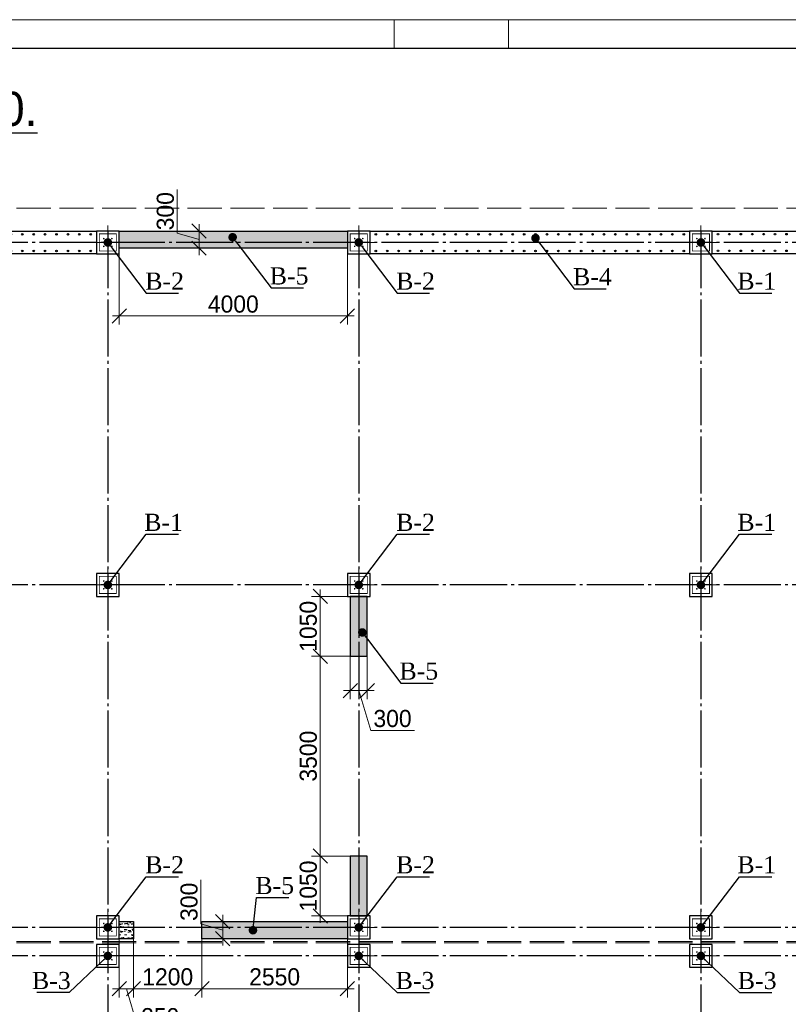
# Model space of a CAD drawing. Header units: millimetres. Extents: x -33345 to 4712671, y -3392 to 121473.
# Tile 181 of 256: x 948919 to 962397, y 69250 to 86501. Entities that reach past the tile are written whole.
import ezdxf
from ezdxf import colors
from ezdxf.entities.mleader import LeaderData, LeaderLine
from ezdxf.math import Vec2, Vec3

# ---------------------------------------------------------------- set-up
doc = ezdxf.new("R2010")
doc.units = ezdxf.units.MM
for name, pattern in [('ACAD_ISO02W100', [15, 12, -3]), ('CENTER2', [28.575, 19.05, -3.175, 3.175, -3.175]), ('ГОСТ 2.303 5', [24, 20, -1.5, 1, -1.5])]:
    doc.linetypes.add(name, pattern=pattern)
for name, color, linetype in [('00-Axes', 1, 'CENTER2'), ('HA', 9, 'Continuous'), ('Штриховка', 7, 'Continuous')]:
    doc.layers.add(name, color=color, linetype=linetype)
for name, color, linetype, lineweight in [('A _Devor rtt', 176, 'Continuous', 30), ('doors', 250, 'Continuous', 5), ('Lina', 7, 'Continuous', 20), ('армирование', 150, 'Continuous', 50)]:
    doc.layers.add(name, color=color, linetype=linetype, lineweight=lineweight)
doc.styles.add('RUS text aehalf', font='aehalf.shx', dxfattribs={"width": 0.7, "oblique": 15})
doc.styles.add('Times New Roman', font='times.ttf')
doc.styles.add('X-U-RW-01$0$StyleROMANS', font='GOTHIC.TTF')
doc.dimstyles.new('RUS м100', dxfattribs={"dimscale": 0, "dimtxt": 250, "dimasz": 100, "dimexe": 100, "dimexo": 0, "dimgap": 70, "dimtad": 1, "dimdec": 0, "dimdsep": 46, "dimtxsty": 'RUS text aehalf', "dimblk": 'OBLIQUE', "dimcen": 0.09, "dimdle": 100, "dimclrd": 256, "dimclre": 256, "dimclrt": 256, "dimadec": 1, "dimazin": 2, "dimtfac": 1, "dimtdec": 0, "dimtofl": 0, "dimtmove": 0, "dimatfit": 3, "dimldrblk": 'OBLIQUE', "dimfxl": 300, "dimtolj": 1, "dimtzin": 0, "dimlwd": -1, "dimlwe": -1, "dimarcsym": 0})
pattern_1 = [(37.5, (44817632.49, -22640276.79), (-3.20006259, 97.88264747), [0, -77.216, 0, -86.36, 0, -82.55]), (7.5, (44817632.49, -22640276.79), (89.90465663, 143.3650201), [0, -41.656, 0, -69.596, 0, -26.67]), (327.5, (44817570.005, -22640276.79), (158.19847405, 0.28743694), [0, -25.4, 0, -91.44, 0, -119.38]), (317.5, (44817570, -22640276.79), (152.7112905, 44.58586465), [0, -12.7, 0, -59.944, 0, -68.58])]

# ---------------------------------------------------------------- blocks, each defined once
blk = doc.blocks.new('gfffggfsre')
at = {"layer": '00-Axes', "color": 251, "linetype": 'ГОСТ 2.303 5', "ltscale": 50, "true_color": 0x636466}
for points in [[(25727, 16269.4), (25727, -5825.8)], [(30127, 16269.4), (30127, -5825.8)], [(36127, 16269.4), (36127, -5825.8)], [(42327, 16069.4), (-21034.5, 16069.4)], [(42327, 10069.4), (-21034.5, 10069.4)], [(42327, 4069.4), (-21034.5, 4069.4)], [(42327, 3569.4), (-20533.9, 3569.4), (-20643.6, 3457.5), (-21034.5, 3457.5)]]:
    blk.add_lwpolyline(points, dxfattribs=at)
blk = doc.blocks.new('column')
at = {"lineweight": 0}
for points in [[(-68, 56, -1), (-68, 86, -1)], [(68, 56, 1), (68, 86, 1)], [(-68, -56, 1), (-68, -86, 1)], [(68, -56, -1), (68, -86, -1)]]:
    blk.add_hatch(color=0, dxfattribs=at).paths.add_polyline_path(points)
at = {"color": 0, "lineweight": 0}
for p, q in [((0, 300), (0, -300)), ((300, 0), (-300, 0))]:
    blk.add_line(p, q, dxfattribs=at)
at = {"lineweight": 30}
blk.add_lwpolyline([(-200, 200), (200, 200), (200, -200), (-200, -200)], close=True, dxfattribs=at)
at = {"color": 0, "lineweight": 0, "const_width": 15}
blk.add_lwpolyline([(150, -150), (150, 150), (-150, 150), (-150, -150)], close=True, dxfattribs=at)
blk = doc.blocks.new('awe4tD')
at = {"layer": 'Lina', "ltscale": 10}
for points in [[(-44239015, 22734378), (-44314815, 22734378), (-44314815, 22776378), (-44239015, 22776378)], [(-44257415, 22775878), (-44255415, 22775878), (-44255415, 22776378), (-44257415, 22776378)]]:
    blk.add_lwpolyline(points, close=True, dxfattribs=at)
at = {"layer": 'Lina', "lineweight": 30, "ltscale": 10}
blk.add_lwpolyline([(-44239515, 22734878), (-44312815, 22734878), (-44312815, 22775878), (-44239515, 22775878)], close=True, dxfattribs=at)
blk = doc.blocks.new('_Dot')
at = {"color": 0, "linetype": 'ByBlock', "lineweight": -2}
blk.add_line((-0.5, 0), (-1, 0), dxfattribs=at)
at = {"color": 0, "linetype": 'ByBlock', "const_width": 0.5}
blk.add_lwpolyline([(-0.25, 0, 1), (0.25, 0, 1)], format="xyb", close=True, dxfattribs=at)
blk = doc.blocks.new('*U1075')
at = {"layer": 'армирование', "color": 1, "lineweight": 30, "ltscale": 4}
for centre in [(0, 146), (0, -146)]:
    blk.add_circle(centre, 13.5, dxfattribs=at)
blk = doc.blocks.new('*U1076')
at = {"color": 0, "linetype": 'ByBlock', "lineweight": -2, "transparency": 16777216}
for p in [(0, 0), (200, 0), (400, 0), (600, 0), (800, 0), (1000, 0), (1200, 0), (1400, 0), (1600, 0), (1800, 0), (2000, 0), (2200, 0), (2400, 0), (2600, 0), (2800, 0), (3000, 0), (3200, 0), (3400, 0), (3600, 0), (3800, 0), (4000, 0), (4200, 0), (4400, 0), (4600, 0), (4800, 0), (5000, 0), (5200, 0), (5400, 0)]:
    blk.add_blockref('*U1075', p, dxfattribs=at)
blk = doc.blocks.new('*U1077')
at = {"layer": 'армирование', "color": 1, "lineweight": 30, "ltscale": 4}
for centre in [(0, 146), (0, -146)]:
    blk.add_circle(centre, 13.5, dxfattribs=at)
blk = doc.blocks.new('*U1078')
at = {"color": 0, "linetype": 'ByBlock', "lineweight": -2, "transparency": 16777216}
for p in [(0, 0), (200, 0), (400, 0), (600, 0), (800, 0), (1000, 0), (1200, 0), (1400, 0), (1600, 0), (1800, 0), (2000, 0), (2200, 0), (2400, 0), (2600, 0), (2800, 0), (3000, 0), (3200, 0), (3400, 0), (3600, 0), (3800, 0), (4000, 0), (4200, 0), (4400, 0), (4600, 0), (4800, 0), (5000, 0), (5200, 0), (5400, 0)]:
    blk.add_blockref('*U1077', p, dxfattribs=at)
blk = doc.blocks.new('*U1079')
at = {"layer": 'армирование', "color": 1, "lineweight": 30, "ltscale": 4}
for centre in [(0, 146), (0, -146)]:
    blk.add_circle(centre, 13.5, dxfattribs=at)
blk = doc.blocks.new('*U1080')
at = {"color": 0, "linetype": 'ByBlock', "lineweight": -2, "transparency": 16777216}
for p in [(0, 0), (200, 0), (400, 0), (600, 0), (800, 0), (1000, 0), (1200, 0), (1400, 0), (1600, 0), (1800, 0), (2000, 0), (2200, 0), (2400, 0), (2600, 0), (2800, 0), (3000, 0), (3200, 0), (3400, 0), (3600, 0), (3800, 0), (4000, 0), (4200, 0), (4400, 0), (4600, 0), (4800, 0), (5000, 0), (5200, 0), (5400, 0)]:
    blk.add_blockref('*U1079', p, dxfattribs=at)
blk = doc.blocks.new('_Oblique')
at = {"color": 0, "linetype": 'ByBlock', "lineweight": -2}
blk.add_line((-0.5, -0.5), (0.5, 0.5), dxfattribs=at)
blk = doc.blocks.new('*D2832')
at = {"layer": 'Defpoints', "color": 0, "ltscale": 100, "transparency": 16777216}
for p in [(954715, 76398), (954189, 75348), (954715, 75348)]:
    blk.add_point(p, dxfattribs=at)
at = {"layer": 'doors', "ltscale": 100, "transparency": 16777216}
for p, q in [((954189, 76518), (954189, 75228)), ((954715, 76398), (954039, 76398)), ((954715, 75348), (954039, 75348))]:
    blk.add_line(p, q, dxfattribs=at)
at = {"layer": 'doors', "ltscale": 100, "transparency": 16777216, "xscale": 250, "yscale": 250, "zscale": 250}
for p, rotation in [((954189, 76398), 90), ((954189, 75348), 270)]:
    blk.add_blockref('_Oblique', p, dxfattribs=dict(at, rotation=rotation))
at = {"layer": 'doors', "lineweight": 13, "ltscale": 100, "transparency": 16777216, "insert": (953981, 75873), "char_height": 300, "attachment_point": 5, "rotation": 90, "style": 'X-U-RW-01$0$StyleROMANS'}
blk.add_mtext('\\A1;1050', dxfattribs=at)
blk = doc.blocks.new('*D2833')
at = {"layer": 'Defpoints', "color": 0, "ltscale": 100, "transparency": 16777216}
for p in [(954715, 75348), (954189, 71848), (954715, 71848)]:
    blk.add_point(p, dxfattribs=at)
at = {"layer": 'doors', "ltscale": 100, "transparency": 16777216}
for p, q in [((954189, 75468), (954189, 71728)), ((954715, 75348), (954039, 75348)), ((954715, 71848), (954039, 71848))]:
    blk.add_line(p, q, dxfattribs=at)
at = {"layer": 'doors', "ltscale": 100, "transparency": 16777216, "xscale": 250, "yscale": 250, "zscale": 250}
for p, rotation in [((954189, 75348), 90), ((954189, 71848), 270)]:
    blk.add_blockref('_Oblique', p, dxfattribs=dict(at, rotation=rotation))
at = {"layer": 'doors', "lineweight": 13, "ltscale": 100, "transparency": 16777216, "insert": (953981, 73598), "char_height": 300, "attachment_point": 5, "rotation": 90, "style": 'X-U-RW-01$0$StyleROMANS'}
blk.add_mtext('\\A1;3500', dxfattribs=at)
blk = doc.blocks.new('*D2834')
at = {"layer": 'Defpoints', "color": 0, "ltscale": 100, "transparency": 16777216}
for p in [(954715, 71848), (954189, 70798), (954715, 70798)]:
    blk.add_point(p, dxfattribs=at)
at = {"layer": 'doors', "ltscale": 100, "transparency": 16777216}
for p, q in [((954189, 71968), (954189, 70678)), ((954715, 71848), (954039, 71848)), ((954715, 70798), (954039, 70798))]:
    blk.add_line(p, q, dxfattribs=at)
at = {"layer": 'doors', "ltscale": 100, "transparency": 16777216, "xscale": 250, "yscale": 250, "zscale": 250}
for p, rotation in [((954189, 71848), 90), ((954189, 70798), 270)]:
    blk.add_blockref('_Oblique', p, dxfattribs=dict(at, rotation=rotation))
at = {"layer": 'doors', "lineweight": 13, "ltscale": 100, "transparency": 16777216, "insert": (953981, 71323), "char_height": 300, "attachment_point": 5, "rotation": 90, "style": 'X-U-RW-01$0$StyleROMANS'}
blk.add_mtext('\\A1;1050', dxfattribs=at)
blk = doc.blocks.new('*D2835')
at = {"layer": 'Defpoints', "color": 0, "ltscale": 100, "transparency": 16777216}
for p in [(954715, 75348), (955015, 75348), (955015, 74746)]:
    blk.add_point(p, dxfattribs=at)
at = {"layer": 'doors', "ltscale": 100, "transparency": 16777216}
for p, q in [((954715, 75348), (954715, 74596)), ((955015, 75348), (955015, 74596)), ((954595, 74746), (955135, 74746)), ((954865, 74746), (955074, 74049)), ((955074, 74049), (955840, 74049))]:
    blk.add_line(p, q, dxfattribs=at)
at = {"layer": 'doors', "ltscale": 100, "transparency": 16777216, "xscale": 250, "yscale": 250, "zscale": 250, "rotation": 180}
blk.add_blockref('_Oblique', (954715, 74746), dxfattribs=at)
at = {"layer": 'doors', "ltscale": 100, "transparency": 16777216, "xscale": 250, "yscale": 250, "zscale": 250}
blk.add_blockref('_Oblique', (955015, 74746), dxfattribs=at)
at = {"layer": 'doors', "lineweight": 13, "ltscale": 100, "transparency": 16777216, "insert": (955457, 74256), "char_height": 300, "attachment_point": 5, "style": 'X-U-RW-01$0$StyleROMANS'}
blk.add_mtext('\\A1;300', dxfattribs=at)
blk = doc.blocks.new('*D2847')
at = {"layer": 'Defpoints', "color": 0, "ltscale": 100, "transparency": 16777216}
for p in [(952115, 70698), (954665, 70698), (954665, 69522)]:
    blk.add_point(p, dxfattribs=at)
at = {"layer": 'doors', "ltscale": 100, "transparency": 16777216}
for p, q in [((952115, 70698), (952115, 69372)), ((954665, 70698), (954665, 69372)), ((951995, 69522), (954785, 69522))]:
    blk.add_line(p, q, dxfattribs=at)
at = {"layer": 'doors', "ltscale": 100, "transparency": 16777216, "xscale": 250, "yscale": 250, "zscale": 250, "rotation": 180}
blk.add_blockref('_Oblique', (952115, 69522), dxfattribs=at)
at = {"layer": 'doors', "ltscale": 100, "transparency": 16777216, "xscale": 250, "yscale": 250, "zscale": 250}
blk.add_blockref('_Oblique', (954665, 69522), dxfattribs=at)
at = {"layer": 'doors', "lineweight": 13, "ltscale": 100, "transparency": 16777216, "insert": (953390, 69730), "char_height": 300, "attachment_point": 5, "style": 'X-U-RW-01$0$StyleROMANS'}
blk.add_mtext('\\A1;2550', dxfattribs=at)
blk = doc.blocks.new('*D2856')
at = {"layer": 'Defpoints', "color": 0, "ltscale": 100, "transparency": 16777216}
for p in [(950665, 82498), (954665, 82498), (954665, 81310)]:
    blk.add_point(p, dxfattribs=at)
at = {"layer": 'doors', "ltscale": 100, "transparency": 16777216}
for p, q in [((950665, 82498), (950665, 81160)), ((954665, 82498), (954665, 81160)), ((950545, 81310), (954785, 81310))]:
    blk.add_line(p, q, dxfattribs=at)
at = {"layer": 'doors', "ltscale": 100, "transparency": 16777216, "xscale": 250, "yscale": 250, "zscale": 250, "rotation": 180}
blk.add_blockref('_Oblique', (950665, 81310), dxfattribs=at)
at = {"layer": 'doors', "ltscale": 100, "transparency": 16777216, "xscale": 250, "yscale": 250, "zscale": 250}
blk.add_blockref('_Oblique', (954665, 81310), dxfattribs=at)
at = {"layer": 'doors', "lineweight": 13, "ltscale": 100, "transparency": 16777216, "insert": (952665, 81517), "char_height": 300, "attachment_point": 5, "style": 'X-U-RW-01$0$StyleROMANS'}
blk.add_mtext('\\A1;4000', dxfattribs=at)
blk = doc.blocks.new('*D2857')
at = {"layer": 'Defpoints', "color": 0, "ltscale": 100, "transparency": 16777216}
for p in [(952064, 82798), (952226, 82798), (952226, 82498)]:
    blk.add_point(p, dxfattribs=at)
at = {"layer": 'doors', "ltscale": 100, "transparency": 16777216}
for p, q in [((951682, 82763), (951682, 83529)), ((952064, 82378), (952064, 82918)), ((952064, 82648), (951682, 82763)), ((952226, 82798), (951914, 82798)), ((952226, 82498), (951914, 82498))]:
    blk.add_line(p, q, dxfattribs=at)
at = {"layer": 'doors', "ltscale": 100, "transparency": 16777216, "xscale": 250, "yscale": 250, "zscale": 250}
for p, rotation in [((952064, 82798), 90), ((952064, 82498), 270)]:
    blk.add_blockref('_Oblique', p, dxfattribs=dict(at, rotation=rotation))
at = {"layer": 'doors', "lineweight": 13, "ltscale": 100, "transparency": 16777216, "insert": (951474, 83146), "char_height": 300, "attachment_point": 5, "rotation": 90, "style": 'X-U-RW-01$0$StyleROMANS'}
blk.add_mtext('\\A1;300', dxfattribs=at)
blk = doc.blocks.new('*D1284')
at = {"layer": 'Defpoints', "color": 0, "ltscale": 100, "transparency": 16777216}
for p in [(952480, 70698), (952560, 70698), (952560, 70398)]:
    blk.add_point(p, dxfattribs=at)
at = {"layer": 'doors', "ltscale": 100, "transparency": 16777216}
for p, q in [((952098, 70663), (952098, 71429)), ((952480, 70278), (952480, 70818)), ((952480, 70548), (952098, 70663)), ((952560, 70698), (952330, 70698)), ((952560, 70398), (952330, 70398))]:
    blk.add_line(p, q, dxfattribs=at)
at = {"layer": 'doors', "ltscale": 100, "transparency": 16777216, "xscale": 250, "yscale": 250, "zscale": 250}
for p, rotation in [((952480, 70698), 90), ((952480, 70398), 270)]:
    blk.add_blockref('_Oblique', p, dxfattribs=dict(at, rotation=rotation))
at = {"layer": 'doors', "lineweight": 13, "ltscale": 100, "transparency": 16777216, "insert": (951890, 71046), "char_height": 300, "attachment_point": 5, "rotation": 90, "style": 'X-U-RW-01$0$StyleROMANS'}
blk.add_mtext('\\A1;300', dxfattribs=at)
blk = doc.blocks.new('*D2953')
at = {"layer": 'Defpoints', "color": 0, "ltscale": 100, "transparency": 16777216}
for p in [(952115, 70698), (950915, 70398), (950915, 69522)]:
    blk.add_point(p, dxfattribs=at)
at = {"layer": 'doors', "ltscale": 100, "transparency": 16777216}
for p, q in [((952115, 70698), (952115, 69372)), ((950915, 70398), (950915, 69372)), ((952235, 69522), (950795, 69522))]:
    blk.add_line(p, q, dxfattribs=at)
at = {"layer": 'doors', "ltscale": 100, "transparency": 16777216, "xscale": 250, "yscale": 250, "zscale": 250, "rotation": 180}
blk.add_blockref('_Oblique', (950915, 69522), dxfattribs=at)
at = {"layer": 'doors', "ltscale": 100, "transparency": 16777216, "xscale": 250, "yscale": 250, "zscale": 250}
blk.add_blockref('_Oblique', (952115, 69522), dxfattribs=at)
at = {"layer": 'doors', "lineweight": 13, "ltscale": 100, "transparency": 16777216, "insert": (951515, 69730), "char_height": 300, "attachment_point": 5, "style": 'X-U-RW-01$0$StyleROMANS'}
blk.add_mtext('\\A1;1200', dxfattribs=at)
blk = doc.blocks.new('*D2954')
at = {"layer": 'Defpoints', "color": 0, "ltscale": 100, "transparency": 16777216}
for p in [(950665, 70398), (950915, 70398), (950665, 69522)]:
    blk.add_point(p, dxfattribs=at)
at = {"layer": 'doors', "ltscale": 100, "transparency": 16777216}
for p, q in [((950665, 70398), (950665, 69372)), ((950915, 70398), (950915, 69372)), ((951035, 69522), (950545, 69522)), ((950790, 69522), (950999, 68825)), ((950999, 68825), (951767, 68825))]:
    blk.add_line(p, q, dxfattribs=at)
at = {"layer": 'doors', "ltscale": 100, "transparency": 16777216, "xscale": 250, "yscale": 250, "zscale": 250, "rotation": 180}
blk.add_blockref('_Oblique', (950665, 69522), dxfattribs=at)
at = {"layer": 'doors', "ltscale": 100, "transparency": 16777216, "xscale": 250, "yscale": 250, "zscale": 250}
blk.add_blockref('_Oblique', (950915, 69522), dxfattribs=at)
at = {"layer": 'doors', "lineweight": 13, "ltscale": 100, "transparency": 16777216, "insert": (951383, 69032), "char_height": 300, "attachment_point": 5, "style": 'X-U-RW-01$0$StyleROMANS'}
blk.add_mtext('\\A1;250', dxfattribs=at)

msp = doc.modelspace()

# ---------------------------------------------------------------- hatches: boundary and pattern name
at = {"layer": 'Штриховка', "lineweight": 13, "ltscale": 100, "true_color": 0x991b1e}
h = msp.add_hatch(dxfattribs=at)
h.set_pattern_fill('AR-SAND', color=244, scale=2)
h.set_pattern_definition(pattern_1)
h.paths.add_polyline_path([(931614.523, 76398.107), (931314.523, 76398.107), (931314.523, 70798.107), (931614.523, 70798.107)])
h.paths.add_polyline_path([(925664.523, 70398.107), (931264.523, 70398.107), (931264.523, 70698.107), (925664.523, 70698.107)])
h.paths.add_polyline_path([(944314.523, 74948.107), (944314.523, 70798.107), (944614.523, 70798.107), (944614.523, 74948.107)])
h.paths.add_polyline_path([(944614.523, 76148.107), (944614.523, 76398.107), (944314.523, 76398.107), (944314.523, 76148.107)])
h.paths.add_polyline_path([(952114.523, 70698.107), (954664.523, 70698.107), (954664.523, 70398.107), (952114.523, 70398.107)])
h.paths.add_polyline_path([(954714.523, 71848.107), (954714.523, 70798.107), (955014.523, 70798.107), (955014.523, 71848.107)])
h.paths.add_polyline_path([(955014.523, 75348.107), (955014.523, 76398.107), (954714.523, 76398.107), (954714.523, 75348.107)])
h.paths.add_polyline_path([(950664.523, 82798.107), (954664.523, 82798.107), (954664.523, 82498.107), (950664.523, 82498.107)])
h.paths.add_polyline_path([(925264.523, 82498.107), (925264.523, 82798.107), (919664.523, 82798.107), (919664.523, 82498.107)])
h.paths.add_polyline_path([(913614.523, 75348.107), (913614.523, 76398.107), (913314.523, 76398.107), (913314.523, 75348.107)])
h.paths.add_polyline_path([(913314.523, 71848.107), (913314.523, 70798.107), (913614.523, 70798.107), (913614.523, 71848.107)])
h = msp.add_hatch(dxfattribs=at)
h.set_pattern_fill('AR-SAND', color=244, scale=2)
h.set_pattern_definition(pattern_1)
h.paths.add_polyline_path([(950914.523, 70598.107), (950664.523, 70598.107), (950664.523, 70398.107), (950914.523, 70398.107)])
h.paths.add_polyline_path([(950914.523, 70698.107), (950664.523, 70698.107), (950664.523, 70598.107), (950764.523, 70598.107), (950914.523, 70598.107)])

# ---------------------------------------------------------------- linework, layer by layer
at = {"color": 5, "linetype": 'ACAD_ISO02W100', "lineweight": 15, "ltscale": 50}
for points in [[(906864.523, 70348.107), (906864.523, 83198.107), (967464.523, 83198.107), (967464.523, 70348.107)], [(967464.523, 70328.107), (943864.523, 70328.107), (943864.523, 67398.107), (943864.523, 67398.107), (943864.523, 63998.107), (967464.523, 63998.107)]]:
    msp.add_lwpolyline(points, close=True, dxfattribs=at)
at = {"layer": 'A _Devor rtt', "color": 244, "lineweight": 30, "ltscale": 10, "true_color": 0x991b1e}
for points in [[(950664.523, 82798.107), (954664.523, 82798.107), (954664.523, 82498.107), (950664.523, 82498.107)], [(955014.523, 75348.107), (955014.523, 76398.107), (954714.523, 76398.107), (954714.523, 75348.107)], [(954714.523, 71848.107), (954714.523, 70798.107), (955014.523, 70798.107), (955014.523, 71848.107)], [(950914.523, 70398.107), (950664.523, 70398.107), (950664.523, 70698.107), (950914.523, 70698.107)], [(952114.523, 70698.107), (954664.523, 70698.107), (954664.523, 70398.107), (952114.523, 70398.107)]]:
    msp.add_lwpolyline(points, close=True, dxfattribs=at)
at = {"layer": 'HA', "color": 250, "lineweight": 30, "ltscale": 100}
for points in [[(944664.523, 82798.107), (950264.523, 82798.107), (950264.523, 82398.107), (944664.523, 82398.107)], [(955064.523, 82798.107), (960664.523, 82798.107), (960664.523, 82398.107), (955064.523, 82398.107)], [(961064.523, 82798.107), (966664.523, 82798.107), (966664.523, 82398.107), (961064.523, 82398.107)]]:
    msp.add_lwpolyline(points, close=True, dxfattribs=at)

# ---------------------------------------------------------------- block references
msp.add_blockref('awe4tD', (45212903.28, -22689876.566))
at = {"color": 244, "lineweight": 50, "true_color": 0x991b1e}
msp.add_blockref('gfffggfsre', (924737.559, 66528.7), dxfattribs=at)
at = {"xscale": -1, "rotation": 270}
for p in [(950464.523, 82598.107), (954864.523, 82598.107), (960864.523, 82598.107), (950464.523, 76598.107), (954864.523, 76598.107), (960864.523, 76598.107), (950464.523, 70598.107), (954864.523, 70598.107), (960864.523, 70598.107), (950464.523, 70098.107), (954864.523, 70098.107), (960864.523, 70098.107)]:
    msp.add_blockref('column', p, dxfattribs=at)
at = {"color": 0, "lineweight": 13}
for name, p in [('*U1076', (944764.523, 82596.165)), ('*U1078', (955164.523, 82596.165)), ('*U1080', (961164.523, 82598.107))]:
    msp.add_blockref(name, p, dxfattribs=at)

# ---------------------------------------------------------------- texts
at = {"ltscale": 20, "insert": (936386.001, 84849.464), "char_height": 600, "width": 28293.01979, "attachment_point": 5, "style": 'X-U-RW-01$0$StyleROMANS'}
msp.add_mtext('{\\LСхема расположения выпуск марки "В1; В2; В3; В4; В5; В6"  м 1:100.}', dxfattribs=at)

# ---------------------------------------------------------------- dimensions: what is measured, and where the dimension line sits
at = {"layer": 'doors', "color": 0, "lineweight": 13, "ltscale": 100}
for base, p1, p2, picture, middle in [((952064.27, 82798.107), (952225.709, 82498.107), (952225.709, 82798.107), '*D2857', (951474.179, 82812.871)), ((954188.985, 75348.107), (954714.523, 76398.107), (954714.523, 75348.107), '*D2832', (953981.439, 75873.107)), ((954188.985, 71848.107), (954714.523, 75348.107), (954714.523, 71848.107), '*D2833', (953981.439, 73598.107)), ((954188.985, 70798.107), (954714.523, 71848.107), (954714.523, 70798.107), '*D2834', (953981.439, 71323.107)), ((952480.319, 70698.107), (952559.843, 70398.107), (952559.843, 70698.107), '*D1284', (951890.227, 70712.871))]:
    dim = msp.add_linear_dim(base=base, p1=p1, p2=p2, angle=90, dimstyle='RUS м100', override={"dimscale": 1, "dimtxt": 300, "dimasz": 250, "dimexe": 150, "dimgap": 50, "dimtxsty": 'X-U-RW-01$0$StyleROMANS', "dimdle": 120, "dimtmove": 1}, dxfattribs=at)
    dim.commit()
    dim.dimension.update_dxf_attribs({"geometry": picture, "text_midpoint": middle})
for base, p1, p2, picture, middle in [((954664.523, 81309.507), (950664.523, 82498.107), (954664.523, 82498.107), '*D2856', (952664.523, 81517.053)), ((955014.523, 74746.271), (954714.523, 75348.107), (955014.523, 75348.107), '*D2835', (955123.815, 74256.179)), ((950914.523, 69522.238), (952114.523, 70698.107), (950914.523, 70398.107), '*D2953', (951514.523, 69729.784)), ((954664.523, 69522.238), (952114.523, 70698.107), (954664.523, 70698.107), '*D2847', (953389.523, 69729.784)), ((950664.523, 69522.238), (950914.523, 70398.107), (950664.523, 70398.107), '*D2954', (951048.815, 69032.146))]:
    dim = msp.add_linear_dim(base=base, p1=p1, p2=p2, dimstyle='RUS м100', override={"dimscale": 1, "dimtxt": 300, "dimasz": 250, "dimexe": 150, "dimgap": 50, "dimtxsty": 'X-U-RW-01$0$StyleROMANS', "dimdle": 120, "dimtmove": 1}, dxfattribs=at)
    dim.commit()
    dim.dimension.update_dxf_attribs({"geometry": picture, "text_midpoint": middle})

# ---------------------------------------------------------------- leaders
ml = msp.add_multileader_mtext('Standard')
ml.set_content('\\pxt11;В-2', color=256, style='Times New Roman')
ml.set_leader_properties()
ml.set_arrow_properties(name='DOT')
ml.build(insert=Vec2(0, 0))
ml.multileader.update_dxf_attribs({"has_dogleg": 0, "text_left_attachment_type": 6, "text_right_attachment_type": 6, "dogleg_length": 0.36, "arrow_head_size": 150})
ctx = ml.context
ctx.base_point, ctx.char_height, ctx.arrow_head_size, ctx.plane_origin = Vec3(951139.276, 81711.429), 300, 150, Vec3(947529.503, 86207.522)
ctx.left_attachment, ctx.right_attachment, ctx.text_align_type = 6, 6, 1
notes = []
notes.append((ctx, [(0, (1, 1, 0), (951138.916, 81711.429), (1, 0), 0.36, [(1, [(950464.523, 82598.107)], 0, [])])]))
ctx.mtext.insert, ctx.mtext.width, ctx.mtext.alignment, ctx.mtext.flow_direction = Vec3(951460.634, 82071.429), 558.68226, 2, 5
ml = msp.add_multileader_mtext('Standard')
ml.set_content('\\pxt11;В-5', color=256, style='Times New Roman')
ml.set_leader_properties()
ml.set_arrow_properties(name='DOT')
ml.build(insert=Vec2(0, 0))
ml.multileader.update_dxf_attribs({"has_dogleg": 0, "text_left_attachment_type": 6, "text_right_attachment_type": 6, "dogleg_length": 0.36, "arrow_head_size": 150})
ctx = ml.context
ctx.base_point, ctx.char_height, ctx.arrow_head_size, ctx.plane_origin = Vec3(953328.155, 81802.314), 300, 150, Vec3(949718.382, 86298.408)
ctx.left_attachment, ctx.right_attachment, ctx.text_align_type = 6, 6, 1
notes.append((ctx, [(0, (1, 1, 0), (953327.795, 81802.314), (1, 0), 0.36, [(1, [(952653.403, 82688.993)], 0, [])])]))
ctx.mtext.insert, ctx.mtext.width, ctx.mtext.alignment, ctx.mtext.flow_direction = Vec3(953644.106, 82162.314), 558.68226, 2, 5
ml = msp.add_multileader_mtext('Standard')
ml.set_content('\\pxt11;В-2', color=256, style='Times New Roman')
ml.set_leader_properties()
ml.set_arrow_properties(name='DOT')
ml.build(insert=Vec2(0, 0))
ml.multileader.update_dxf_attribs({"has_dogleg": 0, "text_left_attachment_type": 6, "text_right_attachment_type": 6, "dogleg_length": 0.36, "arrow_head_size": 150})
ctx = ml.context
ctx.base_point, ctx.char_height, ctx.arrow_head_size, ctx.plane_origin = Vec3(955539.276, 81711.429), 300, 150, Vec3(951929.503, 86207.522)
ctx.left_attachment, ctx.right_attachment, ctx.text_align_type = 6, 6, 1
notes.append((ctx, [(0, (1, 1, 0), (955538.916, 81711.429), (1, 0), 0.36, [(1, [(954864.523, 82598.107)], 0, [])])]))
ctx.mtext.insert, ctx.mtext.width, ctx.mtext.alignment, ctx.mtext.flow_direction = Vec3(955860.634, 82071.429), 558.68226, 2, 5
ml = msp.add_multileader_mtext('Standard')
ml.set_content('\\pxt11;В-4', color=256, style='Times New Roman')
ml.set_leader_properties()
ml.set_arrow_properties(name='DOT')
ml.build(insert=Vec2(0, 0))
ml.multileader.update_dxf_attribs({"has_dogleg": 0, "text_left_attachment_type": 6, "text_right_attachment_type": 6, "dogleg_length": 0.36, "arrow_head_size": 150})
ctx = ml.context
ctx.base_point, ctx.char_height, ctx.arrow_head_size, ctx.plane_origin = Vec3(958639.276, 81788.086), 300, 150, Vec3(955029.503, 86284.18)
ctx.left_attachment, ctx.right_attachment, ctx.text_align_type = 6, 6, 1
notes.append((ctx, [(0, (1, 1, 0), (958638.916, 81788.086), (1, 0), 0.36, [(1, [(957964.523, 82674.765)], 0, [])])]))
ctx.mtext.insert, ctx.mtext.width, ctx.mtext.alignment, ctx.mtext.flow_direction = Vec3(958962.148, 82148.086), 558.68226, 2, 5
ml = msp.add_multileader_mtext('Standard')
ml.set_content('\\pxt11;В-1', color=256, style='Times New Roman')
ml.set_leader_properties()
ml.set_arrow_properties(name='DOT')
ml.build(insert=Vec2(0, 0))
ml.multileader.update_dxf_attribs({"has_dogleg": 0, "text_left_attachment_type": 6, "text_right_attachment_type": 6, "dogleg_length": 0.36, "arrow_head_size": 150})
ctx = ml.context
ctx.base_point, ctx.char_height, ctx.arrow_head_size, ctx.plane_origin = Vec3(961539.276, 81711.429), 300, 150, Vec3(957929.503, 86207.522)
ctx.left_attachment, ctx.right_attachment, ctx.text_align_type = 6, 6, 1
notes.append((ctx, [(0, (1, 1, 0), (961538.916, 81711.429), (1, 0), 0.36, [(1, [(960864.523, 82598.107)], 0, [])])]))
ctx.mtext.insert, ctx.mtext.width, ctx.mtext.alignment, ctx.mtext.flow_direction = Vec3(961842.79, 82071.429), 558.68226, 2, 5
ml = msp.add_multileader_mtext('Standard')
ml.set_content('\\pxt11;В-1', color=256, style='Times New Roman')
ml.set_leader_properties()
ml.set_arrow_properties(name='DOT')
ml.build(insert=Vec2(0, 0))
ml.multileader.update_dxf_attribs({"has_dogleg": 0, "text_left_attachment_type": 6, "text_right_attachment_type": 6, "dogleg_length": 0.36, "arrow_head_size": 150})
ctx = ml.context
ctx.base_point, ctx.char_height, ctx.arrow_head_size, ctx.plane_origin = Vec3(951139.276, 77484.786), 300, 150, Vec3(947529.503, 72988.692)
ctx.left_attachment, ctx.right_attachment, ctx.text_align_type = 6, 6, 1
notes.append((ctx, [(0, (1, 1, 0), (951138.916, 77484.786), (1, 0), 0.36, [(1, [(950464.523, 76598.107)], 0, [])])]))
ctx.mtext.insert, ctx.mtext.width, ctx.mtext.alignment, ctx.mtext.flow_direction = Vec3(951442.79, 77844.786), 558.68226, 2, 5
ml = msp.add_multileader_mtext('Standard')
ml.set_content('\\pxt11;В-2', color=256, style='Times New Roman')
ml.set_leader_properties()
ml.set_arrow_properties(name='DOT')
ml.build(insert=Vec2(0, 0))
ml.multileader.update_dxf_attribs({"has_dogleg": 0, "text_left_attachment_type": 6, "text_right_attachment_type": 6, "dogleg_length": 0.36, "arrow_head_size": 150})
ctx = ml.context
ctx.base_point, ctx.char_height, ctx.arrow_head_size, ctx.plane_origin = Vec3(955539.276, 77484.786), 300, 150, Vec3(951929.503, 72988.692)
ctx.left_attachment, ctx.right_attachment, ctx.text_align_type = 6, 6, 1
notes.append((ctx, [(0, (1, 1, 0), (955538.916, 77484.786), (1, 0), 0.36, [(1, [(954864.523, 76598.107)], 0, [])])]))
ctx.mtext.insert, ctx.mtext.width, ctx.mtext.alignment, ctx.mtext.flow_direction = Vec3(955860.634, 77844.786), 558.68226, 2, 5
ml = msp.add_multileader_mtext('Standard')
ml.set_content('\\pxt11;В-1', color=256, style='Times New Roman')
ml.set_leader_properties()
ml.set_arrow_properties(name='DOT')
ml.build(insert=Vec2(0, 0))
ml.multileader.update_dxf_attribs({"has_dogleg": 0, "text_left_attachment_type": 6, "text_right_attachment_type": 6, "dogleg_length": 0.36, "arrow_head_size": 150})
ctx = ml.context
ctx.base_point, ctx.char_height, ctx.arrow_head_size, ctx.plane_origin = Vec3(961539.276, 77484.786), 300, 150, Vec3(957929.503, 72988.692)
ctx.left_attachment, ctx.right_attachment, ctx.text_align_type = 6, 6, 1
notes.append((ctx, [(0, (1, 1, 0), (961538.916, 77484.786), (1, 0), 0.36, [(1, [(960864.523, 76598.107)], 0, [])])]))
ctx.mtext.insert, ctx.mtext.width, ctx.mtext.alignment, ctx.mtext.flow_direction = Vec3(961842.79, 77844.786), 558.68226, 2, 5
ml = msp.add_multileader_mtext('Standard')
ml.set_content('\\pxt11;В-5', color=256, style='Times New Roman')
ml.set_leader_properties()
ml.set_arrow_properties(name='DOT')
ml.build(insert=Vec2(0, 0))
ml.multileader.update_dxf_attribs({"has_dogleg": 0, "text_left_attachment_type": 6, "text_right_attachment_type": 6, "dogleg_length": 0.36, "arrow_head_size": 150})
ctx = ml.context
ctx.base_point, ctx.char_height, ctx.arrow_head_size, ctx.plane_origin = Vec3(955601.939, 74878.68), 300, 150, Vec3(951992.166, 79374.774)
ctx.left_attachment, ctx.right_attachment, ctx.text_align_type = 6, 6, 1
notes.append((ctx, [(0, (1, 1, 0), (955601.579, 74878.68), (1, 0), 0.36, [(1, [(954927.187, 75765.359)], 0, [])])]))
ctx.mtext.insert, ctx.mtext.width, ctx.mtext.alignment, ctx.mtext.flow_direction = Vec3(955917.89, 75238.68), 558.68226, 2, 5
ml = msp.add_multileader_mtext('Standard')
ml.set_content('\\pxt11;В-2', color=256, style='Times New Roman')
ml.set_leader_properties()
ml.set_arrow_properties(name='DOT')
ml.build(insert=Vec2(0, 0))
ml.multileader.update_dxf_attribs({"has_dogleg": 0, "text_left_attachment_type": 6, "text_right_attachment_type": 6, "dogleg_length": 0.36, "arrow_head_size": 150})
ctx = ml.context
ctx.base_point, ctx.char_height, ctx.arrow_head_size, ctx.plane_origin = Vec3(951139.276, 71484.786), 300, 150, Vec3(947529.503, 66988.692)
ctx.left_attachment, ctx.right_attachment, ctx.text_align_type = 6, 6, 1
notes.append((ctx, [(0, (1, 1, 0), (951138.916, 71484.786), (1, 0), 0.36, [(1, [(950464.523, 70598.107)], 0, [])])]))
ctx.mtext.insert, ctx.mtext.width, ctx.mtext.alignment, ctx.mtext.flow_direction = Vec3(951460.634, 71844.786), 558.68226, 2, 5
ml = msp.add_multileader_mtext('Standard')
ml.set_content('\\pxt11;В-2', color=256, style='Times New Roman')
ml.set_leader_properties()
ml.set_arrow_properties(name='DOT')
ml.build(insert=Vec2(0, 0))
ml.multileader.update_dxf_attribs({"has_dogleg": 0, "text_left_attachment_type": 6, "text_right_attachment_type": 6, "dogleg_length": 0.36, "arrow_head_size": 150})
ctx = ml.context
ctx.base_point, ctx.char_height, ctx.arrow_head_size, ctx.plane_origin = Vec3(955539.276, 71484.786), 300, 150, Vec3(951929.503, 66988.692)
ctx.left_attachment, ctx.right_attachment, ctx.text_align_type = 6, 6, 1
notes.append((ctx, [(0, (1, 1, 0), (955538.916, 71484.786), (1, 0), 0.36, [(1, [(954864.523, 70598.107)], 0, [])])]))
ctx.mtext.insert, ctx.mtext.width, ctx.mtext.alignment, ctx.mtext.flow_direction = Vec3(955860.634, 71844.786), 558.68226, 2, 5
ml = msp.add_multileader_mtext('Standard')
ml.set_content('\\pxt11;В-1', color=256, style='Times New Roman')
ml.set_leader_properties()
ml.set_arrow_properties(name='DOT')
ml.build(insert=Vec2(0, 0))
ml.multileader.update_dxf_attribs({"has_dogleg": 0, "text_left_attachment_type": 6, "text_right_attachment_type": 6, "dogleg_length": 0.36, "arrow_head_size": 150})
ctx = ml.context
ctx.base_point, ctx.char_height, ctx.arrow_head_size, ctx.plane_origin = Vec3(961539.276, 71484.786), 300, 150, Vec3(957929.503, 66988.692)
ctx.left_attachment, ctx.right_attachment, ctx.text_align_type = 6, 6, 1
notes.append((ctx, [(0, (1, 1, 0), (961538.916, 71484.786), (1, 0), 0.36, [(1, [(960864.523, 70598.107)], 0, [])])]))
ctx.mtext.insert, ctx.mtext.width, ctx.mtext.alignment, ctx.mtext.flow_direction = Vec3(961842.79, 71844.786), 558.68226, 2, 5
ml = msp.add_multileader_mtext('Standard')
ml.set_content('\\pxt11;В-5', color=256, style='Times New Roman')
ml.set_leader_properties()
ml.set_arrow_properties(name='DOT')
ml.build(insert=Vec2(0, 0))
ml.multileader.update_dxf_attribs({"has_dogleg": 0, "text_left_attachment_type": 6, "text_right_attachment_type": 6, "dogleg_length": 0.36, "arrow_head_size": 150})
ctx = ml.context
ctx.base_point, ctx.char_height, ctx.arrow_head_size, ctx.plane_origin = Vec3(953074.465, 71121.517), 300, 150, Vec3(950074.325, 74157.522)
ctx.left_attachment, ctx.right_attachment, ctx.text_align_type = 6, 6, 1
notes.append((ctx, [(0, (1, 1, 0), (953074.105, 71121.517), (1, 0), 0.36, [(1, [(953009.346, 70548.107)], 0, [])])]))
ctx.mtext.insert, ctx.mtext.width, ctx.mtext.alignment, ctx.mtext.flow_direction = Vec3(953390.416, 71481.517), 558.68226, 2, 5
ml = msp.add_multileader_mtext('Standard')
ml.set_content('\\pxt11;В-3', color=256, style='Times New Roman')
ml.set_leader_properties()
ml.set_arrow_properties(name='DOT')
ml.build(insert=Vec2(0, 0))
ml.multileader.update_dxf_attribs({"has_dogleg": 0, "text_left_attachment_type": 6, "text_right_attachment_type": 6, "dogleg_length": 0.36, "arrow_head_size": 150})
ctx = ml.context
ctx.base_point, ctx.char_height, ctx.arrow_head_size, ctx.plane_origin = Vec3(949161.558, 69457.702), 300, 150, Vec3(947529.503, 73707.522)
ctx.left_attachment, ctx.right_attachment, ctx.text_align_type = 6, 6, 1
notes.append((ctx, [(1, (1, 1, 0), (949786.249, 69457.702), (-1, 0), 0.36, [(1, [(950464.523, 70098.107)], 0, [])])]))
ctx.mtext.insert, ctx.mtext.width, ctx.mtext.alignment, ctx.mtext.flow_direction = Vec3(949473.724, 69817.702), 558.68226, 2, 5
ml = msp.add_multileader_mtext('Standard')
ml.set_content('\\pxt11;В-3', color=256, style='Times New Roman')
ml.set_leader_properties()
ml.set_arrow_properties(name='DOT')
ml.build(insert=Vec2(0, 0))
ml.multileader.update_dxf_attribs({"has_dogleg": 0, "text_left_attachment_type": 6, "text_right_attachment_type": 6, "dogleg_length": 0.36, "arrow_head_size": 150})
ctx = ml.context
ctx.base_point, ctx.char_height, ctx.arrow_head_size, ctx.plane_origin = Vec3(955539.276, 69457.702), 300, 150, Vec3(951929.503, 73707.522)
ctx.left_attachment, ctx.right_attachment, ctx.text_align_type = 6, 6, 1
notes.append((ctx, [(0, (1, 1, 0), (955538.916, 69457.702), (1, 0), 0.36, [(1, [(954864.523, 70098.107)], 0, [])])]))
ctx.mtext.insert, ctx.mtext.width, ctx.mtext.alignment, ctx.mtext.flow_direction = Vec3(955851.442, 69817.702), 558.68226, 2, 5
ml = msp.add_multileader_mtext('Standard')
ml.set_content('\\pxt11;В-3', color=256, style='Times New Roman')
ml.set_leader_properties()
ml.set_arrow_properties(name='DOT')
ml.build(insert=Vec2(0, 0))
ml.multileader.update_dxf_attribs({"has_dogleg": 0, "text_left_attachment_type": 6, "text_right_attachment_type": 6, "dogleg_length": 0.36, "arrow_head_size": 150})
ctx = ml.context
ctx.base_point, ctx.char_height, ctx.arrow_head_size, ctx.plane_origin = Vec3(961539.276, 69457.702), 300, 150, Vec3(957929.503, 73707.522)
ctx.left_attachment, ctx.right_attachment, ctx.text_align_type = 6, 6, 1
notes.append((ctx, [(0, (1, 1, 0), (961538.916, 69457.702), (1, 0), 0.36, [(1, [(960864.523, 70098.107)], 0, [])])]))
ctx.mtext.insert, ctx.mtext.width, ctx.mtext.alignment, ctx.mtext.flow_direction = Vec3(961851.442, 69817.702), 558.68226, 2, 5
for ctx, leaders in notes:
    for number, flags, end, landing, length, lines in leaders:
        leader = LeaderData()
        leader.index, (leader.has_last_leader_line, leader.has_dogleg_vector, leader.attachment_direction) = number, flags
        leader.last_leader_point, leader.dogleg_vector, leader.dogleg_length = Vec3(end), Vec3(landing), length
        for number, points, colour, breaks in lines:
            line = LeaderLine()
            line.index, line.vertices, line.color, line.breaks = number, Vec3.list(points), colors.encode_raw_color(colour), breaks
            leader.lines.append(line)
        ctx.leaders.append(leader)

doc.saveas('drawing.dxf')
